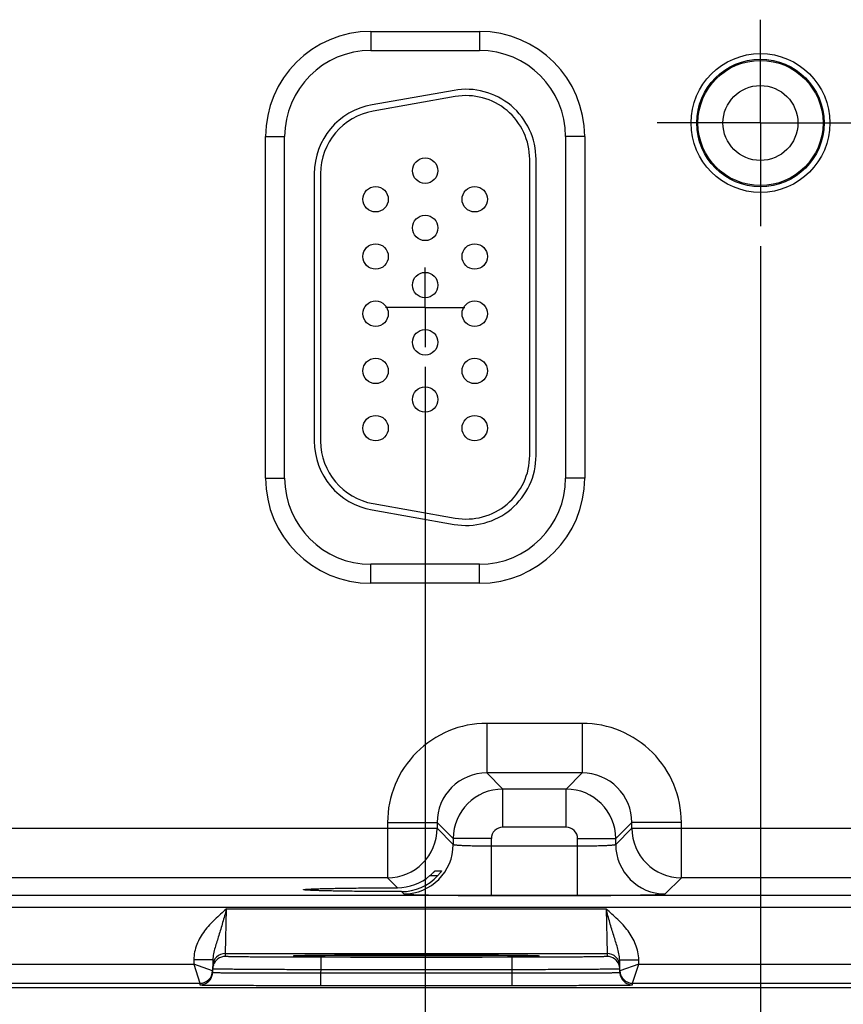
# Model space of a CAD drawing. Header units: inches. Extents: x 0 to 34, y 0 to 22.
# Tile 25 of 41: x 19 to 21.6, y 8 to 11.1. Entities that reach past the tile are written whole.
import ezdxf

# ---------------------------------------------------------------- set-up
doc = ezdxf.new("R2010")
doc.units = ezdxf.units.IN
doc.header["$LTSCALE"] = 1.87
doc.header["$MEASUREMENT"] = 0
doc.linetypes.add('CENTER', pattern=[0.6, 0.375, -0.075, 0.075, -0.075])
doc.layers.get('0').update_dxf_attribs({"linetype": 'CONTINUOUS'})
doc.layers.add('02___PRT_ALL_AXES', color=7, linetype='CONTINUOUS')
doc.layers.add('DIMENSIONS', color=7, linetype='CONTINUOUS')
doc.styles.get("Standard").update_dxf_attribs({"font": 'txt', "width": 0.8})
doc.dimstyles.new('DIMSTYLE_1', dxfattribs={"dimtxt": 0.125, "dimasz": 0.18, "dimexe": 0.125, "dimexo": 0.0625, "dimgap": 0.03125, "dimtad": 0, "dimtih": 1, "dimtoh": 1, "dimlfac": 0.5, "dimzin": 4, "dimdsep": 46, "dimtxsty": 'STANDARD', "dimblk": '_FILLED', "dimblk1": '_FILLED', "dimblk2": '_FILLED', "dimcen": 0.09, "dimadec": 0, "dimazin": 0, "dimtp": 0.01, "dimtm": 0.01, "dimtfac": 1, "dimtofl": 0, "dimtmove": 0, "dimatfit": 3, "dimldrblk": '_FILLED', "dimfxl": 1, "dimtolj": 1, "dimtzin": 4, "dimarcsym": 0})

# ---------------------------------------------------------------- blocks, each defined once
blk = doc.blocks.new('*D10')
at = {"layer": 'DIMENSIONS', "color": 2, "linetype": 'CONTINUOUS'}
blk.add_line((20.2432, 10.049), (20.2432, 7.4074), dxfattribs=at)
at = {"layer": 'DIMENSIONS', "color": 2, "linetype": 'CONTINUOUS', "insert": (20.1807, 7.3449), "char_height": 0.125, "width": 1.225, "attachment_point": 3, "rotation": 90, "line_spacing_factor": 0.9}
blk.add_mtext('7.93{\\Ftxt.shx;\\W1.000000;\\H0.125000; }[201.3]', dxfattribs=at)
blk = doc.blocks.new('_FILLED')
at = {"color": 0, "linetype": 'BYBLOCK'}
blk.add_solid([(0, 0), (-1, 0.174), (-1, -0.174)], dxfattribs=at)
blk = doc.blocks.new('*D11')
at = {"layer": 'DIMENSIONS', "color": 2, "linetype": 'CONTINUOUS'}
blk.add_line((21.2982, 10.429), (21.2982, 7.4074), dxfattribs=at)
at = {"layer": 'DIMENSIONS', "color": 2, "linetype": 'CONTINUOUS', "insert": (21.2357, 7.3449), "char_height": 0.125, "width": 1.225, "attachment_point": 3, "rotation": 90, "line_spacing_factor": 0.9}
blk.add_mtext('8.45{\\Ftxt.shx;\\W1.000000;\\H0.125000; }[214.7]', dxfattribs=at)
blk = doc.blocks.new('*D12')
at = {"layer": 'DIMENSIONS', "color": 2, "linetype": 'CONTINUOUS'}
blk.add_line((22.3532, 10.049), (22.3532, 7.4074), dxfattribs=at)
at = {"layer": 'DIMENSIONS', "color": 2, "linetype": 'CONTINUOUS', "insert": (22.2907, 7.3449), "char_height": 0.125, "width": 1.225, "attachment_point": 3, "rotation": 90, "line_spacing_factor": 0.9}
blk.add_mtext('8.98{\\Ftxt.shx;\\W1.000000;\\H0.125000; }[228.1]', dxfattribs=at)
blk = doc.blocks.new('*D13')
at = {"layer": 'DIMENSIONS', "color": 2, "linetype": 'CONTINUOUS'}
blk.add_line((24.4632, 10.049), (24.4632, 7.4074), dxfattribs=at)
at = {"layer": 'DIMENSIONS', "color": 2, "linetype": 'CONTINUOUS', "insert": (24.4007, 7.3449), "char_height": 0.125, "width": 1.325, "attachment_point": 3, "rotation": 90, "line_spacing_factor": 0.9}
blk.add_mtext('10.04{\\Ftxt.shx;\\W1.000000;\\H0.125000; }[254.9]', dxfattribs=at)
blk = doc.blocks.new('*D14')
at = {"layer": 'DIMENSIONS', "color": 2, "linetype": 'CONTINUOUS'}
blk.add_line((26.5732, 10.049), (26.5732, 7.4074), dxfattribs=at)
at = {"layer": 'DIMENSIONS', "color": 2, "linetype": 'CONTINUOUS', "insert": (26.5107, 7.3449), "char_height": 0.125, "width": 1.325, "attachment_point": 3, "rotation": 90, "line_spacing_factor": 0.9}
blk.add_mtext('11.09{\\Ftxt.shx;\\W1.000000;\\H0.125000; }[281.7]', dxfattribs=at)
blk = doc.blocks.new('*D15')
at = {"layer": 'DIMENSIONS', "color": 2, "linetype": 'CONTINUOUS'}
blk.add_line((28.6832, 10.049), (28.6832, 7.4074), dxfattribs=at)
at = {"layer": 'DIMENSIONS', "color": 2, "linetype": 'CONTINUOUS', "insert": (28.6207, 7.3449), "char_height": 0.125, "width": 1.325, "attachment_point": 3, "rotation": 90, "line_spacing_factor": 0.9}
blk.add_mtext('12.15{\\Ftxt.shx;\\W1.000000;\\H0.125000; }[308.5]', dxfattribs=at)

msp = doc.modelspace()

# ---------------------------------------------------------------- linework, layer by layer
at = {"color": 7, "linetype": 'CONTINUOUS'}
for p, q in [((20.0722, 11.1045), (20.4142, 11.1045)), ((20.0722, 11.1045), (20.0722, 11.0445)), ((20.4142, 11.1045), (20.4142, 11.0445)), ((20.0722, 11.0445), (20.4142, 11.0445)), ((20.334, 10.9192), (20.076, 10.8737)), ((20.3374, 10.8995), (20.0794, 10.854)), ((19.7411, 10.7735), (19.8011, 10.7735)), ((19.7411, 9.6995), (19.7411, 10.7735)), ((19.8011, 9.6995), (19.8011, 10.7735)), ((20.7452, 10.7735), (20.6852, 10.7735)), ((20.6852, 10.7735), (20.6852, 9.6995)), ((20.7452, 10.7735), (20.7452, 9.6995)), ((20.5722, 9.7705), (20.5722, 10.7025)), ((20.5922, 9.7705), (20.5922, 10.7025)), ((19.8942, 10.657), (19.8942, 9.816)), ((19.9142, 10.657), (19.9142, 9.816)), ((19.7411, 9.6995), (19.8011, 9.6995)), ((20.7452, 9.6995), (20.6852, 9.6995)), ((20.0794, 9.619), (20.3374, 9.5735)), ((20.076, 9.5993), (20.334, 9.5538)), ((20.4142, 9.4284), (20.0722, 9.4284)), ((20.0722, 9.3684), (20.0722, 9.4284)), ((20.4142, 9.3684), (20.4142, 9.4284)), ((20.4142, 9.3684), (20.0722, 9.3684)), ((20.7375, 8.9277), (20.4369, 8.9277)), ((20.4369, 8.9277), (20.4369, 8.7718)), ((20.7375, 8.9277), (20.7375, 8.7718)), ((20.7375, 8.7718), (20.4369, 8.7718)), ((20.4369, 8.7718), (20.4876, 8.721)), ((20.7375, 8.7718), (20.6868, 8.721)), ((20.6868, 8.721), (20.4876, 8.721)), ((20.4876, 8.6011), (20.4876, 8.721)), ((20.6868, 8.6011), (20.6868, 8.721)), ((20.1249, 8.6158), (20.2809, 8.6158)), ((20.1249, 8.6158), (20.1249, 8.4418)), ((20.2809, 8.6158), (20.3316, 8.5651)), ((20.2809, 8.6158), (20.2809, 8.5977)), ((20.8935, 8.6158), (20.8427, 8.5651)), ((21.0494, 8.6158), (20.8935, 8.6158)), ((20.8935, 8.5977), (20.8935, 8.6158)), ((21.0494, 8.4418), (21.0494, 8.6158)), ((18.7835, 8.5977), (20.2809, 8.5977)), ((20.2809, 8.5977), (20.3316, 8.547)), ((20.6868, 8.6011), (20.4876, 8.6011)), ((20.8427, 8.547), (20.8935, 8.5977)), ((20.8935, 8.5977), (22.3909, 8.5977)), ((20.4516, 8.5651), (20.3316, 8.5651)), ((20.3316, 8.5651), (20.3316, 8.547)), ((20.4516, 8.3863), (20.4516, 8.5651)), ((20.7228, 8.5651), (20.8427, 8.5651)), ((20.7228, 8.3863), (20.7228, 8.5651)), ((20.8427, 8.547), (20.8427, 8.5651)), ((20.4516, 8.5423), (20.7228, 8.5423)), ((20.2744, 8.4642), (20.295, 8.4642)), ((20.1249, 8.4418), (18.9394, 8.4418)), ((20.1249, 8.4418), (20.1561, 8.4106)), ((20.2583, 8.4488), (20.2831, 8.4488)), ((20.9987, 8.391), (21.0494, 8.4418)), ((22.2349, 8.4418), (21.0494, 8.4418)), ((20.1684, 8.3983), (20.1757, 8.391)), ((29.5526, 8.3861), (12.8521, 8.3861)), ((20.4516, 8.3863), (20.7228, 8.3863)), ((29.5526, 8.3481), (12.8521, 8.3481)), ((19.6147, 8.2038), (19.6178, 8.3438)), ((19.6178, 8.3438), (20.8125, 8.3438)), ((20.8125, 8.3438), (20.8156, 8.2038)), ((19.515, 8.1843), (19.5148, 8.17)), ((19.575, 8.1833), (19.515, 8.1843)), ((19.575, 8.1833), (19.5743, 8.1443)), ((19.6145, 8.1945), (19.6147, 8.2038)), ((19.6147, 8.2038), (20.8156, 8.2038)), ((19.8337, 8.1961), (19.8351, 8.1962)), ((19.8568, 8.1968), (19.8339, 8.1961)), ((19.8351, 8.1962), (19.8367, 8.1962)), ((19.8367, 8.1962), (19.8387, 8.1963)), ((19.8387, 8.1963), (19.8411, 8.1964)), ((19.8411, 8.1964), (19.8452, 8.1965)), ((19.8452, 8.1965), (19.8519, 8.1967)), ((19.8519, 8.1967), (19.8622, 8.1969)), ((19.8622, 8.1969), (19.8748, 8.1971)), ((19.8748, 8.1971), (19.8898, 8.1974)), ((19.8898, 8.1974), (19.9077, 8.1976)), ((19.9077, 8.1976), (19.929, 8.1978)), ((20.5159, 8.1918), (19.9144, 8.1918)), ((19.9144, 8.1918), (19.9144, 8.1525)), ((19.929, 8.1978), (19.9552, 8.198)), ((19.9552, 8.198), (19.9873, 8.1983)), ((19.9873, 8.1983), (20.017, 8.1984)), ((20.017, 8.1984), (20.0501, 8.1986)), ((20.0501, 8.1986), (20.0868, 8.1987)), ((20.0868, 8.1987), (20.1273, 8.1988)), ((20.1273, 8.1988), (20.1723, 8.1989)), ((20.1723, 8.1989), (20.219, 8.1989)), ((20.219, 8.1989), (20.2617, 8.1989)), ((20.2617, 8.1989), (20.3005, 8.1988)), ((20.3005, 8.1988), (20.3366, 8.1987)), ((20.3366, 8.1987), (20.3781, 8.1986)), ((20.3781, 8.1986), (20.4155, 8.1984)), ((20.4155, 8.1984), (20.4486, 8.1982)), ((20.4486, 8.1982), (20.4775, 8.198)), ((20.4775, 8.198), (20.5026, 8.1978)), ((20.5026, 8.1978), (20.524, 8.1976)), ((20.5159, 8.1918), (20.5159, 8.1525)), ((20.524, 8.1976), (20.5421, 8.1973)), ((20.5421, 8.1973), (20.5571, 8.1971)), ((20.5571, 8.1971), (20.5694, 8.1969)), ((20.5694, 8.1969), (20.5793, 8.1967)), ((20.5965, 8.1961), (20.5738, 8.1968)), ((20.5793, 8.1967), (20.5856, 8.1965)), ((20.5856, 8.1965), (20.5895, 8.1964)), ((20.5895, 8.1964), (20.5927, 8.1963)), ((20.5927, 8.1963), (20.5944, 8.1962)), ((20.5944, 8.1962), (20.5958, 8.1961)), ((20.8156, 8.2038), (20.8158, 8.1945)), ((20.8553, 8.1833), (20.9153, 8.1843)), ((20.856, 8.1443), (20.8553, 8.1833)), ((20.9156, 8.17), (20.9153, 8.1843)), ((18.8056, 8.17), (19.5148, 8.17)), ((19.5744, 8.1493), (19.5148, 8.17)), ((19.5148, 8.17), (19.5344, 8.11)), ((19.9144, 8.1525), (19.9143, 8.1426)), ((20.5159, 8.1525), (19.9144, 8.1525)), ((20.5159, 8.1525), (20.5161, 8.1426)), ((20.9156, 8.17), (20.8559, 8.1493)), ((20.8959, 8.11), (20.9156, 8.17)), ((20.9156, 8.17), (21.6248, 8.17)), ((19.9143, 8.1426), (20.5161, 8.1426)), ((19.9143, 8.1426), (19.9143, 8.1033)), ((20.5161, 8.1426), (20.5161, 8.1033)), ((29.9612, 8.0955), (12.3173, 8.0955)), ((18.7859, 8.11), (19.5344, 8.11)), ((19.5344, 8.11), (19.5343, 8.1049)), ((19.9143, 8.1033), (20.5161, 8.1033)), ((20.8959, 8.11), (21.6444, 8.11)), ((20.896, 8.1049), (20.8959, 8.11))]:
    msp.add_line(p, q, dxfattribs=at)
for points in [[(19.8321, 8.196), (19.8322, 8.196), (19.8325, 8.196), (19.8328, 8.196), (19.8332, 8.196), (19.8337, 8.1961)], [(20.5958, 8.1961), (20.5969, 8.1961), (20.5974, 8.196), (20.5977, 8.196), (20.598, 8.196), (20.5982, 8.196)]]:
    msp.add_lwpolyline(points, dxfattribs=at)
for centre, radius in [((21.2982, 10.8165), 0.2184), ((21.2982, 10.8165), 0.2004), ((21.2982, 10.8165), 0.1969), ((20.2432, 10.6665), 0.04), ((20.0872, 10.5765), 0.04), ((20.3992, 10.5765), 0.04), ((20.2432, 10.4865), 0.04), ((20.0872, 10.3965), 0.04), ((20.3992, 10.3965), 0.04), ((20.2432, 10.3065), 0.04), ((20.0872, 10.2165), 0.04), ((20.3992, 10.2165), 0.04), ((20.2432, 10.1265), 0.04), ((20.0872, 10.0365), 0.04), ((20.3992, 10.0365), 0.04), ((20.2432, 9.9465), 0.04), ((20.0872, 9.8565), 0.04), ((20.3992, 9.8565), 0.04)]:
    msp.add_circle(centre, radius, dxfattribs=at)
for centre, radius, start, end in [((20.0722, 10.7735), 0.3311, 90, 180), ((20.4142, 10.7735), 0.3311, 0, 90), ((20.0722, 10.7735), 0.2711, 90, 180), ((20.4142, 10.7735), 0.2711, 0, 90), ((20.3722, 10.7025), 0.22, 0, 100), ((20.1142, 10.657), 0.22, 100, 180), ((20.3722, 10.7025), 0.2, 0, 100), ((20.1142, 10.657), 0.2, 100, 180), ((20.1142, 9.816), 0.22, 180, 260), ((20.1142, 9.816), 0.2, 180, 260), ((20.3722, 9.7705), 0.22, 260, 360), ((20.3722, 9.7705), 0.2, 260, 360), ((20.0722, 9.6995), 0.3311, 180, 270), ((20.0722, 9.6995), 0.2711, 180, 270), ((20.4142, 9.6995), 0.3311, 270, 360), ((20.4142, 9.6995), 0.2711, 270, 360), ((20.4368, 8.6158), 0.3119, 89.9965, 180.0035), ((20.7375, 8.6158), 0.3119, 359.9966, 90.0034), ((20.4368, 8.6159), 0.1559, 89.9717, 180.0282), ((20.7376, 8.6159), 0.1559, 359.9717, 90.0282), ((20.4876, 8.565), 0.156, 90.0148, 179.9847), ((20.6867, 8.565), 0.156, 0.0148, 89.9847), ((20.1249, 8.5978), 0.156, 270.0209, 359.9791), ((20.4876, 8.5651), 0.036, 89.9965, 180.0035), ((20.6868, 8.5651), 0.036, 359.9965, 90.0035), ((21.0495, 8.5978), 0.156, 180.0209, 269.9791), ((20.1756, 8.5471), 0.156, 270.0209, 359.9791), ((20.9988, 8.5471), 0.156, 180.0209, 269.9791), ((20.1556, 8.5678), 0.1572, 270.194, 310.7846), ((20.1688, 8.5531), 0.1547, 269.8483, 317.612), ((19.6147, 8.1638), 0.04, 89.9997, 179.0001), ((19.6145, 8.1545), 0.04, 89.9993, 161.1986), ((20.8156, 8.1638), 0.04, 0.9999, 90.0003), ((20.8158, 8.1545), 0.04, 18.8014, 90.0007), ((19.5344, 8.15), 0.04, 270.0018, 359), ((19.6148, 8.1544), 0.0402, 161.2521, 178.9472), ((20.8156, 8.1544), 0.0402, 1.0528, 18.7479), ((20.8959, 8.15), 0.04, 181.0012, 269.9999), ((19.5344, 8.1449), 0.04, 269.9998, 341.1981), ((19.5341, 8.145), 0.0402, 341.2526, 358.9472), ((20.8962, 8.145), 0.0402, 181.0528, 198.7474), ((20.896, 8.1449), 0.04, 198.8019, 270.0002)]:
    msp.add_arc(centre, radius, start, end, dxfattribs=at)
for points, knots in [([(20.3316, 8.547), (20.3317, 8.5469), (20.3319, 8.5467), (20.3325, 8.5465), (20.3333, 8.5463), (20.3349, 8.5459), (20.3376, 8.5456), (20.3417, 8.5451), (20.3468, 8.5447), (20.3529, 8.5443), (20.3599, 8.544), (20.3678, 8.5436), (20.3764, 8.5433), (20.3893, 8.5429), (20.4067, 8.5426), (20.4287, 8.5423), (20.4439, 8.5423), (20.4516, 8.5423)], [0, 0, 0, 0, 0.0028, 0.007571, 0.014536, 0.023747, 0.048912, 0.082937, 0.125539, 0.176336, 0.234865, 0.300581, 0.372872, 0.451063, 0.622161, 0.807461, 1, 1, 1, 1]), ([(20.7228, 8.5423), (20.7305, 8.5423), (20.7456, 8.5423), (20.7676, 8.5426), (20.7851, 8.5429), (20.798, 8.5433), (20.8066, 8.5436), (20.8145, 8.544), (20.8215, 8.5443), (20.8276, 8.5447), (20.8327, 8.5451), (20.8367, 8.5456), (20.8395, 8.5459), (20.8411, 8.5463), (20.8419, 8.5465), (20.8424, 8.5467), (20.8427, 8.5469), (20.8427, 8.547)], [0, 0, 0, 0, 0.192539, 0.377839, 0.548937, 0.627128, 0.699419, 0.765135, 0.823664, 0.874461, 0.917063, 0.951088, 0.976253, 0.985464, 0.992429, 0.9972, 1, 1, 1, 1]), ([(20.2583, 8.4488), (20.2593, 8.4496), (20.2612, 8.4513), (20.264, 8.4538), (20.2665, 8.4563), (20.2689, 8.4586), (20.2706, 8.4604), (20.2719, 8.4617), (20.2727, 8.4625), (20.2733, 8.4632), (20.2738, 8.4637), (20.2741, 8.464), (20.2742, 8.4641), (20.2743, 8.4642), (20.2744, 8.4642), (20.2744, 8.4642)], [0, 0, 0, 0, 0.173342, 0.342238, 0.503515, 0.653224, 0.785998, 0.843871, 0.894633, 0.937025, 0.969654, 0.981852, 0.991063, 0.997138, 1, 1, 1, 1]), ([(20.295, 8.4642), (20.295, 8.4642), (20.2949, 8.464), (20.2948, 8.4638), (20.2945, 8.4633), (20.2941, 8.4627), (20.2936, 8.4619), (20.2927, 8.4607), (20.2914, 8.4589), (20.2897, 8.4566), (20.2876, 8.454), (20.2854, 8.4514), (20.2839, 8.4496), (20.283, 8.4488)], [0, 0, 0, 0, 0.005255, 0.022281, 0.050416, 0.088609, 0.135787, 0.190901, 0.321103, 0.472317, 0.638833, 0.816044, 1, 1, 1, 1]), ([(19.8608, 8.4045), (19.8608, 8.4045), (19.8609, 8.4047), (19.8614, 8.4049), (19.8624, 8.4051), (19.8641, 8.4053), (19.8665, 8.4056), (19.8695, 8.4059), (19.8733, 8.4061), (19.8776, 8.4064), (19.8847, 8.4067), (19.8952, 8.4072), (19.9096, 8.4076), (19.9263, 8.4081), (19.9453, 8.4085), (19.9663, 8.4089), (19.9892, 8.4093), (20.0139, 8.4096), (20.0497, 8.41), (20.0973, 8.4103), (20.1361, 8.4105), (20.1561, 8.4106)], [0, 0, 0, 0, 0.000545, 0.001528, 0.005113, 0.010953, 0.019065, 0.02944, 0.042053, 0.056876, 0.073884, 0.114342, 0.16316, 0.219936, 0.284205, 0.355522, 0.433341, 0.517029, 0.605954, 0.796807, 1, 1, 1, 1]), ([(20.1684, 8.3983), (20.1477, 8.3984), (20.1075, 8.3986), (20.0581, 8.3989), (20.0209, 8.3993), (19.9951, 8.3996), (19.9712, 8.4), (19.9492, 8.4004), (19.9294, 8.4008), (19.9119, 8.4013), (19.8968, 8.4017), (19.8858, 8.4022), (19.8784, 8.4026), (19.8738, 8.4028), (19.8699, 8.4031), (19.8667, 8.4033), (19.8642, 8.4036), (19.8625, 8.4039), (19.8614, 8.4041), (19.8609, 8.4043), (19.8608, 8.4044), (19.8608, 8.4045)], [0, 0, 0, 0, 0.201685, 0.391972, 0.480884, 0.564697, 0.642725, 0.714312, 0.7789, 0.835998, 0.885101, 0.925812, 0.942934, 0.957854, 0.970539, 0.980958, 0.989089, 0.994929, 0.998498, 0.999468, 1, 1, 1, 1]), ([(20.1757, 8.391), (20.1757, 8.391), (20.1759, 8.3909), (20.1765, 8.3907), (20.1777, 8.3905), (20.1795, 8.3903), (20.182, 8.3901), (20.1851, 8.3899), (20.1889, 8.3896), (20.1933, 8.3894), (20.2003, 8.3891), (20.2106, 8.3888), (20.2245, 8.3884), (20.2407, 8.388), (20.2588, 8.3877), (20.2787, 8.3874), (20.3003, 8.3871), (20.3232, 8.3869), (20.3561, 8.3866), (20.399, 8.3864), (20.4339, 8.3863), (20.4516, 8.3863)], [0, 0, 0, 0, 0.000833, 0.002206, 0.006659, 0.013424, 0.022498, 0.033865, 0.047502, 0.063379, 0.081459, 0.124054, 0.174892, 0.233495, 0.299314, 0.37173, 0.450061, 0.533571, 0.621473, 0.807113, 1, 1, 1, 1]), ([(20.7228, 8.3863), (20.7405, 8.3863), (20.7753, 8.3864), (20.8183, 8.3866), (20.8511, 8.3869), (20.8741, 8.3871), (20.8957, 8.3874), (20.9156, 8.3877), (20.9337, 8.388), (20.9498, 8.3884), (20.9638, 8.3888), (20.9741, 8.3891), (20.9811, 8.3894), (20.9855, 8.3896), (20.9892, 8.3899), (20.9924, 8.3901), (20.9949, 8.3903), (20.9967, 8.3905), (20.9979, 8.3907), (20.9984, 8.3909), (20.9986, 8.391), (20.9987, 8.391)], [0, 0, 0, 0, 0.192887, 0.378527, 0.466429, 0.549939, 0.62827, 0.700686, 0.766505, 0.825108, 0.875946, 0.918541, 0.936621, 0.952498, 0.966135, 0.977502, 0.986576, 0.993341, 0.997794, 0.999167, 1, 1, 1, 1]), ([(19.6178, 8.3438), (19.6055, 8.3331), (19.5808, 8.3118), (19.5529, 8.2817), (19.5349, 8.2544), (19.5242, 8.2323), (19.5171, 8.2088), (19.5152, 8.1925), (19.515, 8.1843)], [0, 0, 0, 0, 0.250106, 0.500015, 0.625057, 0.75007, 0.875051, 1, 1, 1, 1]), ([(19.6178, 8.3438), (19.6139, 8.3295), (19.6081, 8.3083), (19.6, 8.2806), (19.5939, 8.2606), (19.5878, 8.2413), (19.582, 8.2223), (19.5769, 8.2031), (19.5751, 8.1899), (19.575, 8.1833)], [0, 0, 0, 0, 0.266693, 0.396035, 0.521429, 0.642945, 0.761729, 0.879894, 1, 1, 1, 1]), ([(20.9153, 8.1843), (20.9152, 8.1925), (20.9133, 8.2088), (20.9061, 8.2323), (20.8955, 8.2544), (20.8774, 8.2817), (20.8496, 8.3118), (20.8249, 8.3331), (20.8125, 8.3438)], [0, 0, 0, 0, 0.124944, 0.249922, 0.374933, 0.499972, 0.749883, 1, 1, 1, 1]), ([(20.8553, 8.1833), (20.8552, 8.1899), (20.8534, 8.2031), (20.8484, 8.2223), (20.8425, 8.2413), (20.8364, 8.2606), (20.8303, 8.2806), (20.8222, 8.3083), (20.8164, 8.3295), (20.8125, 8.3438)], [0, 0, 0, 0, 0.120104, 0.238267, 0.357051, 0.478567, 0.603962, 0.733306, 1, 1, 1, 1]), ([(19.9144, 8.1918), (19.8949, 8.1918), (19.8567, 8.1919), (19.8095, 8.192), (19.7735, 8.1921), (19.7483, 8.1923), (19.7248, 8.1924), (19.703, 8.1926), (19.6833, 8.1928), (19.6658, 8.193), (19.6528, 8.1932), (19.6435, 8.1933), (19.6376, 8.1934), (19.6323, 8.1936), (19.6277, 8.1937), (19.6237, 8.1938), (19.6205, 8.1939), (19.6183, 8.194), (19.6168, 8.1941), (19.616, 8.1942), (19.6154, 8.1942), (19.6149, 8.1943), (19.6147, 8.1944), (19.6145, 8.1944), (19.6145, 8.1945)], [0, 0, 0, 0, 0.195093, 0.382688, 0.4714, 0.555569, 0.634386, 0.707089, 0.77298, 0.831424, 0.881858, 0.903917, 0.923799, 0.941455, 0.956844, 0.969929, 0.980679, 0.989069, 0.992374, 0.995082, 0.997194, 0.998709, 0.999633, 1, 1, 1, 1]), ([(19.8339, 8.1961), (19.833, 8.1961), (19.8317, 8.196), (19.8302, 8.1959), (19.8293, 8.1958), (19.8286, 8.1958), (19.8281, 8.1957), (19.8279, 8.1956), (19.8277, 8.1956), (19.8277, 8.1955)], [0, 0, 0, 0, 0.433646, 0.604436, 0.744455, 0.853681, 0.932196, 0.980314, 1, 1, 1, 1]), ([(19.8277, 8.1955), (19.8277, 8.1955), (19.8279, 8.1954), (19.8281, 8.1954), (19.8286, 8.1953), (19.8293, 8.1952), (19.8302, 8.1951), (19.8317, 8.195), (19.8329, 8.195), (19.8338, 8.1949)], [0, 0, 0, 0, 0.019719, 0.067814, 0.146291, 0.255485, 0.39549, 0.566285, 1, 1, 1, 1]), ([(19.8338, 8.1949), (19.8363, 8.1948), (19.8422, 8.1946), (19.8576, 8.1942), (19.8835, 8.1937), (19.9219, 8.1933), (19.9692, 8.1929), (20.0238, 8.1926), (20.1067, 8.1922), (20.2152, 8.1921), (20.3237, 8.1922), (20.4065, 8.1926), (20.4612, 8.1929), (20.5084, 8.1933), (20.5468, 8.1937), (20.5727, 8.1942), (20.5881, 8.1946), (20.594, 8.1948), (20.5965, 8.1949)], [0, 0, 0, 0, 0.009733, 0.023176, 0.060749, 0.111598, 0.174181, 0.246609, 0.326696, 0.500002, 0.673307, 0.753394, 0.825822, 0.888405, 0.939252, 0.976824, 0.990267, 1, 1, 1, 1]), ([(20.5738, 8.1968), (20.5544, 8.1972), (20.5069, 8.1978), (20.4251, 8.1984), (20.3251, 8.1988), (20.2156, 8.199), (20.106, 8.1988), (20.0059, 8.1984), (19.9239, 8.1978), (19.8763, 8.1972), (19.8568, 8.1968)], [0, 0, 0, 0, 0.081205, 0.198703, 0.34232, 0.499617, 0.656968, 0.800741, 0.918483, 1, 1, 1, 1]), ([(20.8158, 8.1945), (20.8158, 8.1944), (20.8156, 8.1944), (20.8154, 8.1943), (20.8149, 8.1942), (20.8143, 8.1942), (20.8135, 8.1941), (20.8121, 8.194), (20.8098, 8.1939), (20.8066, 8.1938), (20.8027, 8.1937), (20.7981, 8.1936), (20.7928, 8.1934), (20.7868, 8.1933), (20.7776, 8.1932), (20.7645, 8.193), (20.747, 8.1928), (20.7273, 8.1926), (20.7056, 8.1924), (20.682, 8.1923), (20.6569, 8.1921), (20.6208, 8.192), (20.5737, 8.1919), (20.5354, 8.1918), (20.5159, 8.1918)], [0, 0, 0, 0, 0.000367, 0.001291, 0.002806, 0.004918, 0.007626, 0.010931, 0.019321, 0.030071, 0.043156, 0.058545, 0.076201, 0.096083, 0.118142, 0.168576, 0.22702, 0.292911, 0.365614, 0.444431, 0.5286, 0.617312, 0.804907, 1, 1, 1, 1]), ([(20.6026, 8.1955), (20.6026, 8.1956), (20.6025, 8.1956), (20.6022, 8.1957), (20.6017, 8.1958), (20.601, 8.1958), (20.6002, 8.1959), (20.5986, 8.196), (20.5974, 8.1961), (20.5965, 8.1961)], [0, 0, 0, 0, 0.01972, 0.067826, 0.146319, 0.255527, 0.395541, 0.566335, 1, 1, 1, 1]), ([(20.5965, 8.1949), (20.5974, 8.195), (20.5987, 8.195), (20.6002, 8.1951), (20.6011, 8.1952), (20.6017, 8.1953), (20.6022, 8.1954), (20.6025, 8.1954), (20.6026, 8.1955), (20.6026, 8.1955)], [0, 0, 0, 0, 0.433718, 0.604513, 0.744518, 0.853711, 0.932187, 0.980281, 1, 1, 1, 1]), ([(19.9144, 8.1525), (19.8923, 8.1526), (19.849, 8.1527), (19.7955, 8.1529), (19.7547, 8.1531), (19.7262, 8.1532), (19.6995, 8.1534), (19.6748, 8.1536), (19.6525, 8.1538), (19.6327, 8.154), (19.6179, 8.1541), (19.6074, 8.1543), (19.6006, 8.1544), (19.5946, 8.1545), (19.5894, 8.1546), (19.585, 8.1547), (19.5818, 8.1547), (19.5796, 8.1548), (19.5783, 8.1549), (19.5772, 8.1549), (19.5762, 8.155), (19.5755, 8.155), (19.575, 8.155), (19.5747, 8.1551), (19.5745, 8.1551), (19.5745, 8.1552)], [0, 0, 0, 0, 0.195104, 0.382709, 0.471426, 0.555601, 0.634423, 0.707132, 0.773029, 0.831478, 0.881918, 0.90398, 0.923864, 0.941522, 0.956912, 0.969998, 0.980748, 0.985238, 0.989136, 0.992438, 0.995144, 0.997251, 0.998759, 0.99967, 1, 1, 1, 1]), ([(20.8558, 8.1552), (20.8558, 8.1551), (20.8556, 8.1551), (20.8554, 8.155), (20.8548, 8.155), (20.8541, 8.155), (20.8532, 8.1549), (20.8521, 8.1549), (20.8507, 8.1548), (20.8486, 8.1547), (20.8454, 8.1547), (20.8409, 8.1546), (20.8357, 8.1545), (20.8297, 8.1544), (20.8229, 8.1543), (20.8125, 8.1541), (20.7976, 8.154), (20.7778, 8.1538), (20.7555, 8.1536), (20.7309, 8.1534), (20.7042, 8.1532), (20.6756, 8.1531), (20.6348, 8.1529), (20.5814, 8.1527), (20.538, 8.1526), (20.5159, 8.1525)], [0, 0, 0, 0, 0.00033, 0.001241, 0.002749, 0.004856, 0.007562, 0.010864, 0.014762, 0.019252, 0.030002, 0.043087, 0.058478, 0.076136, 0.09602, 0.118081, 0.168521, 0.226971, 0.292867, 0.365577, 0.444399, 0.528574, 0.617291, 0.804896, 1, 1, 1, 1]), ([(19.5743, 8.1443), (19.5743, 8.1442), (19.5745, 8.1442), (19.5748, 8.1441), (19.5753, 8.1441), (19.576, 8.144), (19.577, 8.144), (19.5781, 8.1439), (19.5794, 8.1439), (19.5816, 8.1438), (19.5848, 8.1437), (19.5892, 8.1436), (19.5945, 8.1435), (19.6005, 8.1434), (19.6072, 8.1433), (19.6177, 8.1432), (19.6325, 8.143), (19.6523, 8.1429), (19.6746, 8.1428), (19.6993, 8.1427), (19.726, 8.1426), (19.7545, 8.1425), (19.7954, 8.1425), (19.8488, 8.1425), (19.8922, 8.1425), (19.9143, 8.1426)], [0, 0, 0, 0, 0.000343, 0.001258, 0.002769, 0.004877, 0.007583, 0.010886, 0.014783, 0.019274, 0.030023, 0.043108, 0.058497, 0.076155, 0.096038, 0.118099, 0.168538, 0.226987, 0.292883, 0.365592, 0.444414, 0.528589, 0.617304, 0.804905, 1, 1, 1, 1]), ([(20.5161, 8.1426), (20.5382, 8.1425), (20.5815, 8.1425), (20.635, 8.1425), (20.6758, 8.1425), (20.7043, 8.1426), (20.7311, 8.1427), (20.7557, 8.1428), (20.778, 8.1429), (20.7978, 8.143), (20.8127, 8.1432), (20.8231, 8.1433), (20.8299, 8.1434), (20.8359, 8.1435), (20.8411, 8.1436), (20.8456, 8.1437), (20.8488, 8.1438), (20.8509, 8.1439), (20.8523, 8.1439), (20.8534, 8.144), (20.8543, 8.144), (20.855, 8.1441), (20.8555, 8.1441), (20.8558, 8.1442), (20.856, 8.1442), (20.856, 8.1443)], [0, 0, 0, 0, 0.195095, 0.382696, 0.471411, 0.555586, 0.634408, 0.707117, 0.773013, 0.831462, 0.881901, 0.903962, 0.923845, 0.941503, 0.956892, 0.969977, 0.980726, 0.985217, 0.989114, 0.992417, 0.995123, 0.997231, 0.998742, 0.999657, 1, 1, 1, 1]), ([(19.5343, 8.1049), (19.5343, 8.1049), (19.5344, 8.1049), (19.5345, 8.1049), (19.5346, 8.1049), (19.5349, 8.1049), (19.5355, 8.1048), (19.5363, 8.1048), (19.5373, 8.1047), (19.5385, 8.1047), (19.54, 8.1047), (19.5424, 8.1046), (19.546, 8.1045), (19.551, 8.1045), (19.5568, 8.1044), (19.5635, 8.1043), (19.5711, 8.1042), (19.5828, 8.1041), (19.5994, 8.104), (19.6215, 8.1039), (19.6465, 8.1038), (19.674, 8.1037), (19.7039, 8.1036), (19.7357, 8.1035), (19.7693, 8.1034), (19.8043, 8.1034), (19.8528, 8.1033), (19.8896, 8.1033), (19.9143, 8.1033)], [0, 0, 0, 0, 0.000092, 0.000323, 0.000702, 0.001231, 0.002737, 0.004843, 0.007547, 0.010849, 0.014746, 0.019237, 0.029986, 0.043073, 0.058463, 0.076123, 0.096008, 0.118071, 0.168514, 0.226966, 0.292866, 0.365578, 0.444402, 0.528578, 0.617296, 0.7097, 0.8049, 1, 1, 1, 1]), ([(20.5161, 8.1033), (20.5408, 8.1033), (20.5775, 8.1033), (20.626, 8.1034), (20.661, 8.1034), (20.6946, 8.1035), (20.7265, 8.1036), (20.7563, 8.1037), (20.7839, 8.1038), (20.8088, 8.1039), (20.831, 8.104), (20.8476, 8.1041), (20.8593, 8.1042), (20.8668, 8.1043), (20.8735, 8.1044), (20.8793, 8.1045), (20.8843, 8.1045), (20.8879, 8.1046), (20.8903, 8.1047), (20.8918, 8.1047), (20.8931, 8.1047), (20.8941, 8.1048), (20.8949, 8.1048), (20.8954, 8.1049), (20.8957, 8.1049), (20.8959, 8.1049), (20.8959, 8.1049), (20.896, 8.1049), (20.896, 8.1049)], [0, 0, 0, 0, 0.1951, 0.2903, 0.382704, 0.471422, 0.555598, 0.634422, 0.707134, 0.773034, 0.831486, 0.881929, 0.903992, 0.923877, 0.941537, 0.956927, 0.970014, 0.980763, 0.985254, 0.989151, 0.992453, 0.995157, 0.997263, 0.998769, 0.999298, 0.999677, 0.999908, 1, 1, 1, 1])]:
    msp.add_open_spline(points, degree=3, knots=knots, dxfattribs=at)
at = {"layer": '02___PRT_ALL_AXES', "color": 7, "linetype": 'CENTER'}
for p, q in [((21.2982, 10.8165), (21.2982, 11.1415)), ((21.2982, 10.8165), (20.9732, 10.8165)), ((21.2982, 10.8165), (21.6232, 10.8165)), ((21.2982, 10.8165), (21.2982, 10.4915)), ((20.2432, 10.2365), (20.2432, 10.3615)), ((20.2432, 10.2365), (20.1182, 10.2365)), ((20.2432, 10.2365), (20.3682, 10.2365)), ((20.2432, 10.2365), (20.2432, 10.1115))]:
    msp.add_line(p, q, dxfattribs=at)
at = {"layer": '02___PRT_ALL_AXES', "color": 7, "linetype": 'CONTINUOUS'}
msp.add_circle((21.2982, 10.8165), 0.118, dxfattribs=at)

# ---------------------------------------------------------------- dimensions: what is measured, and where the dimension line sits
at = {"layer": 'DIMENSIONS', "color": 2, "linetype": 'CONTINUOUS'}
for feature_location, offset, origin, picture, middle in [((21.2982, 10.429), (0, -3.0215), (4.393, 10.4915), '*D11', (21.2982, 6.7324)), ((20.2432, 10.049), (0, -2.6415), (4.393, 10.1115), '*D10', (20.2432, 6.7324)), ((22.3532, 10.049), (0, -2.6415), (4.393, 10.1115), '*D12', (22.3532, 6.7324)), ((24.4632, 10.049), (0, -2.6415), (4.393, 10.1115), '*D13', (24.4632, 6.6824)), ((26.5732, 10.049), (0, -2.6415), (4.393, 10.1115), '*D14', (26.5732, 6.6824)), ((28.6832, 10.049), (0, -2.6415), (4.393, 10.1115), '*D15', (28.6832, 6.6824))]:
    dim = msp.add_ordinate_dim(feature_location=feature_location, offset=offset, dtype=1, origin=origin, dimstyle='DIMSTYLE_1', dxfattribs=at)
    dim.commit()
    dim.dimension.update_dxf_attribs({"geometry": picture, "text_midpoint": middle})

doc.saveas('drawing.dxf')
